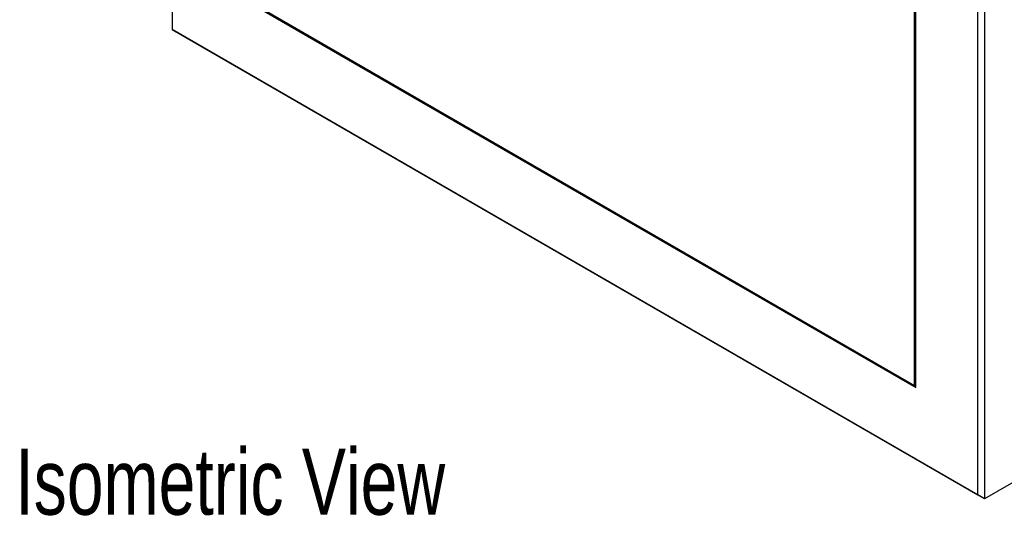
# Model space of a CAD drawing. Header units: millimetres. Extents: x 15 to 415, y 5 to 292.
# Tile 11 of 15: x 326 to 378, y 196 to 222. Entities that reach past the tile are written whole.
import ezdxf

# ---------------------------------------------------------------- set-up
doc = ezdxf.new("R2010")
doc.units = ezdxf.units.MM
doc.styles.add('SLDTEXTSTYLE0', font='TXT', dxfattribs={"width": 0.75})

# ---------------------------------------------------------------- blocks, each defined once
blk = doc.blocks.new('SW_NOTE_0_3')
at = {"color": 0, "linetype": 'Continuous', "lineweight": 0, "char_height": 3.5, "attachment_point": 1, "style": 'SLDTEXTSTYLE0'}
for s, insert in [('Isometric View', (0, 4.512)), ('SCALE 1:1', (0, -0.014))]:
    blk.add_mtext(s, dxfattribs=dict(at, insert=insert))

msp = doc.modelspace()

# ---------------------------------------------------------------- linework, layer by layer
at = {"color": 7, "linetype": 'Continuous', "lineweight": 25}
for p, q in [((334.228, 271.107), (334.228, 221.706)), ((377.008, 197.01), (377.008, 246.411)), ((377.361, 246.615), (377.361, 196.806)), ((373.649, 202.827), (373.649, 244.471)), ((373.72, 202.705), (373.72, 244.512)), ((337.516, 223.605), (373.72, 202.705)), ((337.586, 223.646), (373.649, 202.827)), ((334.228, 221.706), (377.008, 197.01)), ((377.361, 196.806), (334.228, 221.706)), ((334.228, 221.706), (334.228, 221.706)), ((392.076, 205.3), (377.361, 196.806)), ((373.72, 202.868), (373.649, 202.827)), ((373.649, 202.827), (373.72, 202.786)), ((377.361, 196.806), (377.008, 197.01))]:
    msp.add_line(p, q, dxfattribs=at)

# ---------------------------------------------------------------- block references
at = {"color": 7, "linetype": 'Continuous', "lineweight": 0}
msp.add_blockref('SW_NOTE_0_3', (325.897, 194.95), dxfattribs=at)

doc.saveas('drawing.dxf')
